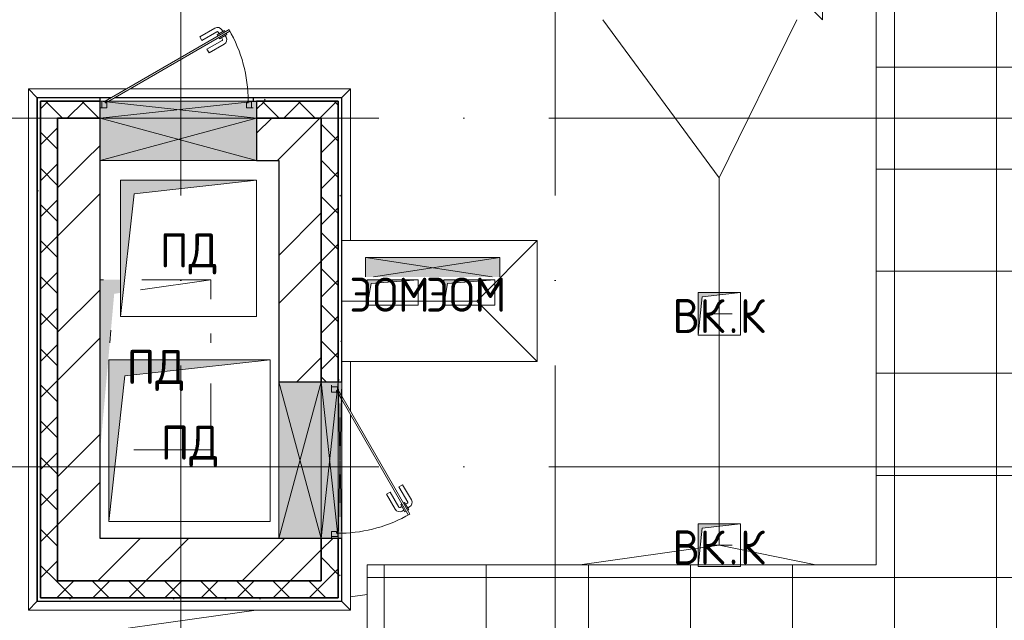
# Model space of a CAD drawing. Header units: millimetres. Extents: x -30540 to 143646, y -11730 to 123410.
# Tile 101 of 114: x 98057 to 103846, y 80748 to 84279. Entities that reach past the tile are written whole.
import ezdxf

# ---------------------------------------------------------------- set-up
doc = ezdxf.new("R2010")
doc.units = ezdxf.units.MM
doc.linetypes.add('ADSK_Линия сетки', pattern=[5000, 4000, -500, 0, -500])
for name, color, linetype, lineweight in [('A-____-NOTE-TEXT', 7, 'Continuous', 18), ('A-DETL-____-THIN', 7, 'Continuous', 9), ('A-DOOR-____-MCUT', 7, 'Continuous', 9), ('A-DOOR-____-OTLN', 7, 'Continuous', 18), ('A-DOOR-FRAM-MCUT', 7, 'Continuous', 9), ('A-GENM-____-OTLN', 7, 'Continuous', 18), ('A-GLAZ-____-MCUT', 7, 'Continuous', 9), ('A-GLAZ-____-OTLN', 7, 'Continuous', 18), ('A-ROOF-____-OTLN', 7, 'Continuous', 18), ('A-ROOF-____-PATT', 7, 'Continuous', 18), ('A-WALL-____-MCUT', 7, 'Continuous', 40), ('A-WALL-____-OTLN', 7, 'Continuous', 18), ('A-WALL-____-PATT', 7, 'Continuous', 40), ('M-EQPM-____-OTLN', 7, 'Continuous', 18), ('P-SANR-FIXT-OTLN', 7, 'Continuous', 18), ('S-GRID-____-OTLN', 7, 'Continuous', 9)]:
    doc.layers.add(name, color=color, linetype=linetype, lineweight=lineweight)
doc.styles.add('GOST Common', font='GOST_Common.ttf', dxfattribs={"height": 200})
pattern_1 = [(45, (0, 0), (-424.264, 424.264), []), (45, (0, 282.8), (-424.264, 424.264), [])]
pattern_2 = [(45, (0, 0), (-106.06602, 106.06602), []), (135, (0, 0), (-106.06602, -106.06602), [])]
pattern_3 = [(0, (0, 0), (406.4, 101.6), [6.706, -298.094, 6.706, -298.094, -1625.6]), (0, (0, 0), (406.4, 101.6), [-609.6, 6.706, -602.894, 6.706, -298.094, -711.2]), (0, (0, 0), (406.4, 101.6), [-1524, 6.706, -196.494, 6.706, -501.294]), (120, (152.4, 50.8), (-291.18818, 301.152724), [6.706, -298.094, 6.706, -298.094, -1625.6]), (120, (152.4, 50.8), (-291.18818, 301.152724), [-609.6, 6.706, -602.894, 6.706, -298.094, -711.2]), (120, (152.4, 50.8), (-291.18818, 301.152724), [-1524, 6.706, -196.494, 6.706, -501.294]), (240, (203.2, 254), (-115.21182, -402.752724), [6.706, -298.094, 6.706, -298.094, -1625.6]), (240, (203.2, 254), (-115.21182, -402.752724), [-609.6, 6.706, -602.894, 6.706, -298.094, -711.2]), (240, (203.2, 254), (-115.21182, -402.752724), [-1524, 6.706, -196.494, 6.706, -501.294])]

# ---------------------------------------------------------------- blocks, each defined once
blk = doc.blocks.new('АР_Отверстие прямоугольное - ЭОМ-8015412-Кровля')
at = {"layer": 'A-GLAZ-____-OTLN', "lineweight": 13, "true_color": 0xf9f9f9}
blk.add_hatch(color=7, dxfattribs=at).paths.add_polyline_path([(402, -53), (520, -53), (520, 60), (-270, 60), (-270, -53), (385, -53)])
at = {"layer": 'A-GLAZ-____-MCUT', "color": 254, "lineweight": 15, "true_color": 0xcccccc}
for p, q in [((-270, 60), (-270, -53)), ((520, 60), (520, -53))]:
    blk.add_line(p, q, dxfattribs=at)
at = {"layer": 'A-GLAZ-____-OTLN', "color": 254, "lineweight": 5, "true_color": 0xcccccc}
for p, q in [((-270, 60), (473.9, -53)), ((520, 60), (-223.9, -53))]:
    blk.add_line(p, q, dxfattribs=at)
at = {"layer": 'A-GLAZ-____-OTLN', "color": 254, "lineweight": 13, "true_color": 0xcccccc}
for p, q in [((520, 60), (-270, 60)), ((-270, 60), (-270, -53)), ((520, -53), (520, 60))]:
    blk.add_line(p, q, dxfattribs=at)
blk = doc.blocks.new('АР_Отверстие прямоугольное - ВК-7697150-Кровля')
at = {"layer": 'A-GLAZ-____-OTLN', "lineweight": 13, "true_color": 0xf9f9f9}
blk.add_hatch(color=7, dxfattribs=at).paths.add_polyline_path([(-335, 125), (-335, -125), (585, -125), (585, 125), (-179.5, 125)])
at = {"layer": 'A-GLAZ-____-MCUT', "color": 254, "lineweight": 15, "true_color": 0xcccccc}
for p, q in [((-335, 125), (-335, -125)), ((585, 125), (585, -125))]:
    blk.add_line(p, q, dxfattribs=at)
at = {"layer": 'A-GLAZ-____-OTLN', "color": 254, "lineweight": 5, "true_color": 0xcccccc}
for p, q in [((585, 125), (-335, -125)), ((-335, 125), (585, -125))]:
    blk.add_line(p, q, dxfattribs=at)
at = {"layer": 'A-GLAZ-____-OTLN', "color": 254, "lineweight": 13, "true_color": 0xcccccc}
for p, q in [((585, 125), (-335, 125)), ((-335, 125), (-335, -125)), ((585, -125), (585, 125)), ((-335, -125), (585, -125))]:
    blk.add_line(p, q, dxfattribs=at)
blk = doc.blocks.new('_GM_Dt-St-D_Фартук гнутый из оцинкованной стали_Пристенный_Тип 1__c-верхняя кромка с отгибом_ - ФС-1_3_50х70У100-1_5_t__RAL7016-7550974-Кровля')
at = {"layer": 'A-GENM-____-OTLN', "color": 254, "lineweight": 13, "true_color": 0xcccccc}
for p, q in [((0, 50), (1893, 50)), ((50, 0), (0, 50)), ((50, 0), (1843, 0)), ((50, 0), (50, -1.5)), ((1893, 50), (1843, 0)), ((1843, -1.5), (1843, 0))]:
    blk.add_line(p, q, dxfattribs=at)
blk = doc.blocks.new('_GM_Dt-St-D_Фартук гнутый из оцинкованной стали_Пристенный_Тип 1__c-верхняя кромка с отгибом_ - ФС-1_3_50х70У100-1_5_t__RAL7016-7562068-Кровля')
at = {"layer": 'A-GENM-____-OTLN', "color": 254, "lineweight": 13, "true_color": 0xcccccc}
for p, q in [((50, 1.5), (50, 0)), ((3013, 0), (50, 0)), ((3013, 0), (3013, 1.5)), ((3013, 0), (3063, -50)), ((0, -50), (50, 0)), ((3063, -50), (0, -50))]:
    blk.add_line(p, q, dxfattribs=at)
blk = doc.blocks.new('_GM_Dt-St-D_Фартук гнутый из оцинкованной стали_Пристенный_Тип 1__c-верхняя кромка с отгибом_ - ФС-1_3_50х70У100-1_5_t__RAL7016-V8-Кровля')
at = {"layer": 'A-GENM-____-OTLN', "color": 254, "lineweight": 13, "true_color": 0xcccccc}
for p, q in [((50, 1.5), (50, 0)), ((1384.3, 0), (50, 0)), ((1843, 0), (1404.3, 0)), ((1843, 0), (1843, 1.5)), ((1843, 0), (1893, -50)), ((0, -50), (50, 0)), ((1297.7, -50), (0, -50)), ((1893, -50), (1317.7, -50))]:
    blk.add_line(p, q, dxfattribs=at)
blk = doc.blocks.new('_GM_Dt-St-D_Фартук гнутый из оцинкованной стали_Пристенный_Тип 1__c-верхняя кромка с отгибом_ - ФС-1_3_50х70У100-1_5_t__RAL7016-7926282-Кровля')
at = {"layer": 'A-GENM-____-OTLN', "color": 254, "lineweight": 13, "true_color": 0xcccccc}
for p, q in [((0, 50), (891.5, 50)), ((50, 0), (0, 50)), ((50, 0), (891.5, 0)), ((50, 0), (50, -1.5))]:
    blk.add_line(p, q, dxfattribs=at)
blk = doc.blocks.new('_GM_Dt-St-D_Фартук гнутый из оцинкованной стали_Пристенный_Тип 1__c-верхняя кромка с отгибом_ - ФС-1_3_50х70У100-1_5_t__RAL7016-7945268-Кровля')
at = {"layer": 'A-GENM-____-OTLN', "color": 254, "lineweight": 13, "true_color": 0xcccccc}
for p, q in [((50, 1.5), (50, 0)), ((1234.3, 0), (50, 0)), ((1461.5, 0), (1254.3, 0)), ((0, -50), (50, 0)), ((1147.7, -50), (0, -50)), ((1461.5, -50), (1167.7, -50))]:
    blk.add_line(p, q, dxfattribs=at)
blk = doc.blocks.new('АР_Дверь однопольная1 - 900х600h_900__кровля-7666135-Кровля')
at = {"layer": 'A-DOOR-____-MCUT', "color": 254, "lineweight": 15, "true_color": 0xcccccc}
for p, q in [((307.5, 470), (-420, 50)), ((312.5, 461.3), (307.5, 470)), ((-400, 50), (312.5, 461.3)), ((-420, 50), (-415, 41.3)), ((-415, 41.3), (-400, 50))]:
    blk.add_line(p, q, dxfattribs=at)
at = {"layer": 'A-DOOR-____-OTLN', "color": 254, "lineweight": 5, "true_color": 0xcccccc}
for p, q in [((135.2, 428.3), (224, 479.6)), ((281.8, 464.4), (238.5, 439.4)), ((271, 458.2), (265, 468.6)), ((285.8, 457.5), (281.8, 464.4)), ((147.7, 406.7), (135.2, 428.3)), ((147.7, 406.7), (236.5, 457.9)), ((177.7, 354.7), (266.5, 405.9)), ((238.5, 439.4), (242.5, 432.5)), ((249.3, 445.7), (243.3, 456.1)), ((251.5, 416.9), (247.5, 423.8)), ((294.8, 441.9), (251.5, 416.9)), ((262.3, 423.2), (268.3, 412.8)), ((284, 435.7), (290, 425.3)), ((290.8, 448.8), (294.8, 441.9)), ((177.7, 354.7), (190.2, 333)), ((190.2, 333), (279, 384.3))]:
    blk.add_line(p, q, dxfattribs=at)
for centre, radius, start, end in [((239, 453.6), 30, 30, 120), ((239, 453.6), 4.99, 30, 120), ((264, 410.3), 4.99, 300, 30), ((264, 410.3), 30, 300, 30)]:
    blk.add_arc(centre, radius, start, end, dxfattribs=at)
at = {"layer": 'A-DOOR-____-OTLN', "color": 254, "lineweight": 13, "true_color": 0xcccccc}
blk.add_arc((-420, 50), 840, 360, 30, dxfattribs=at)
at = {"layer": 'A-DOOR-FRAM-MCUT', "color": 254, "lineweight": 15, "true_color": 0xcccccc}
for p, q in [((-440, 50), (-450, 50)), ((-440, 10), (-450, 10)), ((-420, 50), (-440, 50)), ((-440, 50), (-440, 10)), ((-440, 10), (-410, 10)), ((-420, 40), (-420, 50)), ((-410, 40), (-420, 40)), ((-410, 10), (-410, 40)), ((420, 40), (410, 40)), ((410, 40), (410, 10)), ((410, 10), (440, 10)), ((440, 50), (420, 50)), ((420, 50), (420, 40)), ((440, 10), (440, 50)), ((440, 50), (450, 50)), ((440, 10), (450, 10))]:
    blk.add_line(p, q, dxfattribs=at)
blk = doc.blocks.new('АР_Дверь однопольная1 - 900х600h_900__кровля-V9-Кровля')
at = {"layer": 'A-DOOR-____-MCUT', "color": 254, "lineweight": 15, "true_color": 0xcccccc}
for p, q in [((307.5, 470), (-385.4, 70)), ((312.5, 461.3), (307.5, 470)), ((-365.4, 70), (312.5, 461.3)), ((-385.4, 70), (-420, 50)), ((-415, 41.3), (-365.4, 70)), ((-420, 50), (-415, 41.3))]:
    blk.add_line(p, q, dxfattribs=at)
at = {"layer": 'A-DOOR-____-OTLN', "color": 254, "lineweight": 5, "true_color": 0xcccccc}
for p, q in [((135.2, 428.3), (224, 479.6)), ((281.8, 464.4), (238.5, 439.4)), ((271, 458.2), (265, 468.6)), ((285.8, 457.5), (281.8, 464.4)), ((147.7, 406.7), (135.2, 428.3)), ((147.7, 406.7), (236.5, 457.9)), ((177.7, 354.7), (266.5, 405.9)), ((238.5, 439.4), (242.5, 432.5)), ((249.3, 445.7), (243.3, 456.1)), ((251.5, 416.9), (247.5, 423.8)), ((294.8, 441.9), (251.5, 416.9)), ((262.3, 423.2), (268.3, 412.8)), ((284, 435.7), (290, 425.3)), ((290.8, 448.8), (294.8, 441.9)), ((177.7, 354.7), (190.2, 333)), ((190.2, 333), (279, 384.3))]:
    blk.add_line(p, q, dxfattribs=at)
for centre, radius, start, end in [((239, 453.6), 30, 30, 120), ((239, 453.6), 4.99, 30, 120), ((264, 410.3), 4.99, 300, 30), ((264, 410.3), 30, 300, 30)]:
    blk.add_arc(centre, radius, start, end, dxfattribs=at)
at = {"layer": 'A-DOOR-____-OTLN', "color": 254, "lineweight": 13, "true_color": 0xcccccc}
for start, end in [(1.37114, 30), (360, 1.37114)]:
    blk.add_arc((-420, 50), 840, start, end, dxfattribs=at)
at = {"layer": 'A-DOOR-FRAM-MCUT', "color": 254, "lineweight": 15, "true_color": 0xcccccc}
for p, q in [((-440, 50), (-450, 50)), ((-440, 10), (-450, 10)), ((-420, 50), (-440, 50)), ((-440, 50), (-440, 10)), ((-440, 10), (-410, 10)), ((-420, 40), (-420, 50)), ((-410, 40), (-420, 40)), ((-410, 10), (-410, 40)), ((420, 40), (410, 40)), ((410, 40), (410, 10)), ((410, 10), (440, 10)), ((440, 50), (420, 50)), ((420, 50), (420, 40)), ((440, 10), (440, 50)), ((440, 50), (450, 50)), ((440, 10), (450, 10))]:
    blk.add_line(p, q, dxfattribs=at)
blk = doc.blocks.new('АР_Отверстие прямоугольное - ВК-7927179-Кровля')
at = {"layer": 'A-GLAZ-____-OTLN', "lineweight": 13, "true_color": 0xf9f9f9}
blk.add_hatch(color=7, dxfattribs=at).paths.add_polyline_path([(-335, -10), (585, -10), (585, 10), (-335, 10)])
at = {"layer": 'A-GLAZ-____-MCUT', "color": 254, "lineweight": 15, "true_color": 0xcccccc}
for p, q in [((-335, 10), (-335, -10)), ((585, 10), (585, -10))]:
    blk.add_line(p, q, dxfattribs=at)
at = {"layer": 'A-GLAZ-____-OTLN', "color": 254, "lineweight": 5, "true_color": 0xcccccc}
for p, q in [((585, 10), (-335, -10)), ((-335, 10), (585, -10))]:
    blk.add_line(p, q, dxfattribs=at)
at = {"layer": 'A-GLAZ-____-OTLN', "color": 254, "lineweight": 13, "true_color": 0xcccccc}
for p, q in [((585, 10), (-335, 10)), ((-335, 10), (-335, -10)), ((585, -10), (585, 10)), ((-335, -10), (585, -10))]:
    blk.add_line(p, q, dxfattribs=at)
blk = doc.blocks.new('АР_Отверстие прямоугольное - ВК-7927512-Кровля')
at = {"layer": 'A-GLAZ-____-OTLN', "lineweight": 13, "true_color": 0xf9f9f9}
blk.add_hatch(color=7, dxfattribs=at).paths.add_polyline_path([(-335, -50), (585, -50), (585, 50), (-335, 50)])
at = {"layer": 'A-GLAZ-____-MCUT', "color": 254, "lineweight": 15, "true_color": 0xcccccc}
for p, q in [((-335, 50), (-335, -50)), ((585, 50), (585, -50))]:
    blk.add_line(p, q, dxfattribs=at)
at = {"layer": 'A-GLAZ-____-OTLN', "color": 254, "lineweight": 5, "true_color": 0xcccccc}
for p, q in [((585, 50), (-335, -50)), ((-335, 50), (585, -50))]:
    blk.add_line(p, q, dxfattribs=at)
at = {"layer": 'A-GLAZ-____-OTLN', "color": 254, "lineweight": 13, "true_color": 0xcccccc}
for p, q in [((585, 50), (-335, 50)), ((-335, 50), (-335, -50)), ((585, -50), (585, 50)), ((-335, -50), (585, -50))]:
    blk.add_line(p, q, dxfattribs=at)
blk = doc.blocks.new('АР_Канал вертикальный прямоугольный - ПД-6134029-Кровля')
at = {"layer": 'M-EQPM-____-OTLN', "lineweight": 13, "true_color": 0xe2e2e2}
blk.add_hatch(color=254, dxfattribs=at).paths.add_polyline_path([(-325, -500), (-242.5, 417.5), (-205, 423), (-205, 500), (-325, 500), (-325, 30)])
at = {"layer": 'A-DETL-____-THIN', "color": 253, "lineweight": 5, "true_color": 0xaaaaaa}
for p, q in [((-87.2, 440.1), (325, 500)), ((-87.2, 440.1), (325, 500)), ((-87.2, 440.1), (325, 500)), ((-87.2, 440.1), (325, 500)), ((325, 500), (-80.5, 500)), ((325, 500), (-80.5, 500)), ((-80.5, 500), (325, 500)), ((325, 500), (-80.5, 500)), ((325, 500), (-80.5, 500)), ((-80.5, 500), (325, 500)), ((325, 385), (325, 500)), ((325, 500), (325, 385)), ((325, 385), (325, 500)), ((325, 500), (325, 385)), ((325, -500), (325, -109.5)), ((325, -109.5), (325, -500)), ((325, -500), (325, -109.5)), ((325, -109.5), (325, -500)), ((-127.7, -500), (325, -500)), ((325, -500), (-127.7, -500)), ((-127.7, -500), (325, -500)), ((325, -500), (-127.7, -500))]:
    blk.add_line(p, q, dxfattribs=at)
at = {"layer": 'M-EQPM-____-OTLN', "color": 253, "lineweight": 13, "true_color": 0xaaaaaa}
for p, q in [((-305, 500), (-325, 500)), ((-325, 500), (-325, 114.5)), ((-305, 500), (-325, 500)), ((-325, 500), (-325, 114.5)), ((-325, 114.5), (-325, 500)), ((-325, 500), (-305, 500)), ((-268.4, 130), (-261.7, 204.5)), ((-268.4, 130), (-261.7, 204.5)), ((325, 130), (325, 185)), ((325, 185), (325, 130))]:
    blk.add_line(p, q, dxfattribs=at)
blk = doc.blocks.new('АР_Канал вертикальный прямоугольный - ПД-7945267-Кровля')
at = {"layer": 'M-EQPM-____-OTLN', "lineweight": 13, "true_color": 0xe2e2e2}
blk.add_hatch(color=254, dxfattribs=at).paths.add_polyline_path([(-475, -475), (-380, 380), (475, 475), (-475, 475), (-475, -212.9)])
at = {"layer": 'M-EQPM-____-OTLN', "color": 253, "lineweight": 13, "true_color": 0xaaaaaa}
for p, q in [((475, 475), (-475, 475)), ((-475, 475), (-475, -475)), ((475, 475), (-475, 475)), ((-475, 475), (-475, -475)), ((-475, -475), (-475, 475)), ((-475, 475), (475, 475)), ((-380, 380), (475, 475)), ((-380, 380), (475, 475)), ((475, -475), (475, 475)), ((475, 475), (475, -475)), ((-475, -475), (-380, 380)), ((-475, -475), (-380, 380)), ((-475, -475), (475, -475)), ((475, -475), (-475, -475))]:
    blk.add_line(p, q, dxfattribs=at)
blk = doc.blocks.new('АР_Канал вертикальный прямоугольный - ВК_К-7474159-Кровля')
at = {"layer": 'M-EQPM-____-OTLN', "lineweight": 13, "true_color": 0xe2e2e2}
blk.add_hatch(color=254, dxfattribs=at).paths.add_polyline_path([(-125, -125), (-100, 100), (125, 125), (-125, 125), (-125, 33.4)])
at = {"layer": 'M-EQPM-____-OTLN', "color": 253, "lineweight": 13, "true_color": 0xaaaaaa}
for p, q in [((125, 125), (-125, 125)), ((-125, 125), (-125, -125)), ((125, 125), (-125, 125)), ((-125, 125), (-125, -125)), ((-125, -125), (-125, 125)), ((-125, 125), (125, 125)), ((-100, 100), (125, 125)), ((-100, 100), (125, 125)), ((125, -125), (125, 125)), ((125, 125), (125, -125)), ((-125, -125), (-100, 100)), ((-125, -125), (-100, 100)), ((-125, -125), (125, -125)), ((125, -125), (-125, -125))]:
    blk.add_line(p, q, dxfattribs=at)
blk = doc.blocks.new('АР_Канал вертикальный прямоугольный - ЭОМ-7677656-Кровля')
at = {"layer": 'M-EQPM-____-OTLN', "lineweight": 13, "true_color": 0xe2e2e2}
blk.add_hatch(color=254, dxfattribs=at).paths.add_polyline_path([(-150, -75), (-127.5, 52.5), (150, 75), (-150, 75)])
at = {"layer": 'M-EQPM-____-OTLN', "color": 253, "lineweight": 13, "true_color": 0xaaaaaa}
for p, q in [((150, 75), (-150, 75)), ((-150, 75), (-150, -75)), ((150, 75), (-150, 75)), ((-150, 75), (-150, -75)), ((-150, -75), (-150, 75)), ((-150, 75), (150, 75)), ((-127.5, 52.5), (150, 75)), ((-127.5, 52.5), (150, 75)), ((150, -75), (150, 75)), ((150, 75), (150, -75)), ((-150, -75), (-127.5, 52.5)), ((-150, -75), (-127.5, 52.5)), ((-150, -75), (150, -75)), ((150, -75), (-150, -75))]:
    blk.add_line(p, q, dxfattribs=at)
blk = doc.blocks.new('АР_Канал вертикальный прямоугольный - ПД-7945266-Кровля')
at = {"layer": 'M-EQPM-____-OTLN', "lineweight": 13, "true_color": 0xe2e2e2}
blk.add_hatch(color=254, dxfattribs=at).paths.add_polyline_path([(-400, -400), (-320, 320), (400, 400), (-400, 400)])
at = {"layer": 'M-EQPM-____-OTLN', "color": 253, "lineweight": 13, "true_color": 0xaaaaaa}
for p, q in [((400, 400), (-400, 400)), ((-400, 400), (-400, -400)), ((400, 400), (-400, 400)), ((-400, 400), (-400, -400)), ((-400, -400), (-400, 400)), ((-400, 400), (400, 400)), ((-320, 320), (400, 400)), ((-320, 320), (400, 400)), ((400, -400), (400, 400)), ((400, 400), (400, -400)), ((-400, -400), (-320, 320)), ((-400, -400), (-320, 320)), ((-400, -400), (400, -400)), ((400, -400), (-400, -400))]:
    blk.add_line(p, q, dxfattribs=at)
blk = doc.blocks.new('Воронка_21 - 2In Diameter-2274291-Кровля')
at = {"layer": 'A-DETL-____-THIN', "color": 253, "lineweight": 5, "true_color": 0xaaaaaa}
for p, q in [((102094.1, 81190), (102246.4, 81190)), ((102150.8, 81190), (102201.6, 81190)), ((102176.2, 81190), (102170.3, 81190))]:
    blk.add_line(p, q, dxfattribs=at)
blk = doc.blocks.new('Воронка_21 - 2In Diameter-V34-Кровля')
at = {"layer": 'A-DETL-____-THIN', "color": 253, "lineweight": 5, "true_color": 0xaaaaaa}
for p, q in [((102094.1, 81190), (102246.4, 81190)), ((102094.1, 81190), (102246.4, 81190)), ((102150.8, 81190), (102201.6, 81190)), ((102150.8, 81190), (102201.6, 81190)), ((102176.2, 81190), (102170.3, 81190)), ((102176.2, 81190), (102170.3, 81190))]:
    blk.add_line(p, q, dxfattribs=at)
blk = doc.blocks.new('Наметкина 10_РД_АР_К3_отсоединено_rvt-1-Кровля')
at = {"layer": 'A-ROOF-____-PATT', "lineweight": 5, "true_color": 0xe4e4e4}
h = blk.add_hatch(dxfattribs=at)
h.set_pattern_fill('FP_14', color=254, style=0, pattern_type=2)
h.set_pattern_definition([(0, (0, 0), (0, 600), []), (90, (0, 0), (-600, 4e-14), [])])
h.paths.add_polyline_path([(85101.5, 76250), (85101.5, 85261), (88675.3, 85261), (88675.3, 89725), (95725.3, 89725), (95725.3, 86171.5), (95751.8, 86171.5), (95751.8, 81328.5), (95725.3, 81328.5), (95725.3, 81020), (93155.3, 81020), (93155.3, 77690), (94055.3, 77690), (94055.3, 80120), (96625.3, 80120), (96625.3, 85950), (99800.3, 85950), (99800.3, 88410), (103091.7, 88410), (103091.7, 81075), (102046.4, 81075), (102045.3, 81075), (100100.3, 81075), (100100.3, 80175), (108900.3, 80175), (108900.3, 81422), (113980.3, 81422), (113980.3, 78900), (125861.4, 78900), (125861.4, 89310), (109999.3, 89310), (109999.3, 92647.9), (103091.7, 92647.9), (103091.7, 89310), (96676.3, 89310), (96676.3, 90625), (75676.8, 90625), (75676.8, 89725), (87775.3, 89725), (87775.3, 86161), (84201.5, 86161), (84201.5, 81350), (82201.5, 81350), (82201.5, 80390), (75135.3, 80390), (75135.3, 82150), (66605.3, 82150), (66605.3, 85800), (69728.8, 85800), (69728.8, 86800), (65705.3, 86800), (65705.3, 85850), (65735.3, 85850), (65705.3, 85846.7), (65705.3, 83050), (65735.3, 83050), (65705.3, 83046.7), (65705.3, 81250), (73695.3, 81250), (73695.3, 79490), (82201.5, 79490), (82201.5, 78250), (84331.5, 78250), (84331.5, 76250), (84989.6, 76250)])
h.paths.add_polyline_path([(114880.3, 79800), (114880.3, 82322), (108000.3, 82322), (108000.3, 81075), (104005.3, 81075), (104005.3, 91747.9), (109099.3, 91747.9), (109099.3, 85625.1), (114880.3, 85625.1), (114880.3, 88410), (124961.4, 88410), (124961.4, 85826.5), (125006.8, 85826.5), (125006.8, 83673.5), (124961.4, 83673.5), (124961.4, 79800), (117687.1, 79800)])
h.paths.add_polyline_path([(97705.3, 86000), (97705.3, 86300), (98005.3, 86300), (97735.3, 86270)])
h.paths.add_polyline_path([(113980.3, 86525.1), (109999.3, 86525.1), (109999.3, 88410), (113980.3, 88410), (113980.3, 87374.7)])
at = {"layer": 'A-WALL-____-PATT', "lineweight": 5, "true_color": 0xcccccc}
h = blk.add_hatch(dxfattribs=at)
h.set_pattern_fill('FP_16', color=254, style=0, pattern_type=2)
h.set_pattern_definition(pattern_3)
h.paths.add_polyline_path([(99930.3, 83800), (99930.3, 83820), (99430.3, 83820), (99430.3, 83800), (99450.3, 83800)])
h.paths.add_polyline_path([(98530.3, 83800), (98530.3, 83820), (98160.3, 83820), (98160.3, 83800), (98180.3, 83800)])
h = blk.add_hatch(dxfattribs=at)
h.set_pattern_fill('FP_16', color=254, style=0, pattern_type=2)
h.set_pattern_definition(pattern_3)
h.paths.add_polyline_path([(98180.3, 80860), (98180.3, 83800), (98160.3, 83800), (98160.3, 80860)])
h = blk.add_hatch(dxfattribs=at)
h.set_pattern_fill('FP_13', color=254, style=0, pattern_type=2)
h.set_pattern_definition(pattern_2)
h.paths.add_polyline_path([(98180.3, 80980), (98280.3, 80980), (98280.3, 83800), (98180.3, 83800), (98180.3, 81592.1)])
h = blk.add_hatch(dxfattribs=at)
h.set_pattern_fill('FP_13', color=254, style=0, pattern_type=2)
h.set_pattern_definition(pattern_2)
h.paths.add_polyline_path([(99830.3, 83700), (99830.3, 83800), (99450.3, 83800), (99450.3, 83700)])
h.paths.add_polyline_path([(98280.3, 83700), (98530.3, 83700), (98530.3, 83800), (98280.3, 83800)])
h = blk.add_hatch(dxfattribs=at)
h.set_pattern_fill('FP_13', color=254, style=0, pattern_type=2)
h.set_pattern_definition(pattern_2)
h.paths.add_polyline_path([(99830.3, 80980), (99930.3, 80980), (99930.3, 81230), (99830.3, 81230)])
h.paths.add_polyline_path([(99930.3, 82150), (99930.3, 83800), (99830.3, 83800), (99830.3, 82150)])
h = blk.add_hatch(dxfattribs=at)
h.set_pattern_fill('FP_16', color=254, style=0, pattern_type=2)
h.set_pattern_definition(pattern_3)
h.paths.add_polyline_path([(99950.3, 80860), (99950.3, 81230), (99930.3, 81230), (99930.3, 80860)])
h.paths.add_polyline_path([(99950.3, 82150), (99950.3, 83820), (99930.3, 83820), (99930.3, 82150)])
h = blk.add_hatch(dxfattribs=at)
h.set_pattern_fill('FP_12', color=254, style=0, pattern_type=2)
h.set_pattern_definition(pattern_1)
h.paths.add_polyline_path([(99830.3, 83450), (99830.3, 83700), (99450.3, 83700), (99450.3, 83450), (99580.3, 83450)])
h.paths.add_polyline_path([(98280.3, 83450), (98530.3, 83450), (98530.3, 83700), (98280.3, 83700)])
h = blk.add_hatch(dxfattribs=at)
h.set_pattern_fill('FP_12', color=254, style=0, pattern_type=2)
h.set_pattern_definition(pattern_1)
h.paths.add_polyline_path([(98530.3, 80980), (98530.3, 83450), (98280.3, 83450), (98280.3, 80980)])
h = blk.add_hatch(dxfattribs=at)
h.set_pattern_fill('FP_12', color=254, style=0, pattern_type=2)
h.set_pattern_definition(pattern_1)
h.paths.add_polyline_path([(99830.3, 82150), (99830.3, 83450), (99580.3, 83450), (99580.3, 82150)])
h = blk.add_hatch(dxfattribs=at)
h.set_pattern_fill('FP_12', color=254, style=0, pattern_type=2)
h.set_pattern_definition(pattern_1)
h.paths.add_polyline_path([(99294.7, 80980), (99830.3, 80980), (99830.3, 81230), (98530.3, 81230), (98530.3, 80980)])
h = blk.add_hatch(dxfattribs=at)
h.set_pattern_fill('FP_13', color=254, style=0, pattern_type=2)
h.set_pattern_definition(pattern_2)
h.paths.add_polyline_path([(99930.3, 80880), (99930.3, 80980), (98180.3, 80980), (98180.3, 80880), (99294.7, 80880)])
h = blk.add_hatch(dxfattribs=at)
h.set_pattern_fill('FP_16', color=254, style=0, pattern_type=2)
h.set_pattern_definition(pattern_3)
h.paths.add_polyline_path([(99930.3, 80860), (99930.3, 80880), (98180.3, 80880), (98180.3, 80860), (99294.7, 80860)])
at = {"layer": 'A-ROOF-____-OTLN', "color": 254, "lineweight": 13, "true_color": 0xcccccc}
for p, q in [((103091.7, 81075), (103091.7, 88410)), ((102170.3, 83350), (101485.7, 84278.5)), ((102170.3, 83350), (102626.2, 84278.5)), ((102170.3, 81190), (102170.3, 83350)), ((99950.3, 82980), (101100.3, 82980)), ((100745.3, 82625), (101100.3, 82980)), ((101100.3, 82980), (101100.3, 82270)), ((99950.3, 82625), (100745.3, 82625)), ((100745.3, 82625), (101100.3, 82270)), ((101100.3, 82270), (99950.3, 82270)), ((101349.7, 81075), (102170.3, 81190)), ((102170.3, 81190), (102738.4, 81075)), ((100100.3, 81075), (103091.7, 81075)), ((100100.3, 81075), (100100.3, 80175)), ((100001.8, 80886.1), (100100.3, 80899.9)), ((96625.3, 80413), (99447.9, 80808.5))]:
    blk.add_line(p, q, dxfattribs=at)
at = {"layer": 'A-WALL-____-MCUT', "color": 254, "lineweight": 30, "true_color": 0xcccccc}
for p, q in [((98530.3, 83820), (98160.3, 83820)), ((98160.3, 83820), (98160.3, 83800)), ((98160.3, 83800), (98160.3, 80860)), ((98180.3, 83800), (98180.3, 80980)), ((98280.3, 83800), (98180.3, 83800)), ((98180.3, 80880), (98180.3, 83800)), ((98180.3, 83800), (98530.3, 83800)), ((98530.3, 83800), (98280.3, 83800)), ((98530.3, 83800), (98530.3, 83820)), ((98530.3, 83700), (98530.3, 83800)), ((99930.3, 83820), (99430.3, 83820)), ((99430.3, 83820), (99430.3, 83800)), ((99430.3, 83800), (99450.3, 83800)), ((99830.3, 83800), (99450.3, 83800)), ((99450.3, 83800), (99450.3, 83700)), ((99450.3, 83800), (99930.3, 83800)), ((99930.3, 83800), (99830.3, 83800)), ((99950.3, 83820), (99930.3, 83820)), ((99930.3, 82150), (99930.3, 83800)), ((99930.3, 83800), (99930.3, 82150)), ((99950.3, 82150), (99950.3, 83820)), ((98280.3, 80980), (98280.3, 83700)), ((98280.3, 83700), (98530.3, 83700)), ((98530.3, 83700), (98280.3, 83700)), ((98280.3, 83700), (98280.3, 83450)), ((98530.3, 83450), (98530.3, 83700)), ((99450.3, 83700), (99830.3, 83700)), ((99830.3, 83700), (99450.3, 83700)), ((99450.3, 83700), (99450.3, 83450)), ((99830.3, 83700), (99830.3, 82150)), ((99830.3, 83450), (99830.3, 83700)), ((98280.3, 83450), (98280.3, 80980)), ((98530.3, 81230), (98530.3, 83450)), ((99450.3, 83450), (99580.3, 83450)), ((99580.3, 83450), (99580.3, 82150)), ((99830.3, 82150), (99830.3, 83450)), ((99580.3, 82150), (99830.3, 82150)), ((99830.3, 82150), (99930.3, 82150)), ((99930.3, 82150), (99950.3, 82150)), ((99580.3, 81230), (98530.3, 81230)), ((99830.3, 81230), (99580.3, 81230)), ((99830.3, 80980), (99830.3, 81230)), ((99930.3, 81230), (99830.3, 81230)), ((99830.3, 81230), (99830.3, 80980)), ((99930.3, 80980), (99930.3, 81230)), ((99950.3, 81230), (99930.3, 81230)), ((99930.3, 81230), (99930.3, 80880)), ((99950.3, 80860), (99950.3, 81230)), ((98180.3, 80980), (98180.3, 80880)), ((98280.3, 80980), (98530.3, 80980)), ((99830.3, 80980), (98280.3, 80980)), ((98530.3, 80980), (99830.3, 80980)), ((99930.3, 80880), (99930.3, 80980)), ((98180.3, 80880), (99930.3, 80880)), ((99930.3, 80880), (98180.3, 80880)), ((98160.3, 80860), (98180.3, 80860)), ((98180.3, 80860), (99930.3, 80860)), ((99930.3, 80860), (99950.3, 80860))]:
    blk.add_line(p, q, dxfattribs=at)
at = {"layer": 'A-WALL-____-OTLN', "color": 254, "lineweight": 13, "true_color": 0xcccccc}
for p, q in [((98530.3, 83820), (98530.3, 83800)), ((98530.3, 83820), (98594.9, 83820)), ((98530.3, 83800), (98540.3, 83800)), ((98530.3, 83800), (98530.3, 83700)), ((98540.3, 83800), (98530.3, 83800)), ((98580.3, 83800), (99400.3, 83800)), ((99400.3, 83800), (98580.3, 83800)), ((98614.9, 83820), (99430.3, 83820)), ((99420.3, 83800), (99430.3, 83800)), ((99430.3, 83800), (99420.3, 83800)), ((99450.3, 83700), (99450.3, 83800)), ((99450.3, 83700), (98530.3, 83700)), ((98530.3, 83700), (99450.3, 83700)), ((98530.3, 83700), (98530.3, 83450)), ((99450.3, 83450), (99450.3, 83700)), ((99450.3, 83450), (98530.3, 83450)), ((99580.3, 81230), (99580.3, 82150)), ((99830.3, 82150), (99830.3, 81230)), ((99930.3, 82150), (99830.3, 82150)), ((99830.3, 81230), (99830.3, 82150)), ((99930.3, 82150), (99930.3, 82120)), ((99950.3, 82150), (99930.3, 82150)), ((99930.3, 82120), (99930.3, 82150)), ((99950.3, 82150), (99950.3, 82065.4)), ((99930.3, 82120), (99930.3, 82100)), ((99930.3, 82100), (99930.3, 82120)), ((99930.3, 82080), (99930.3, 81260)), ((99930.3, 81260), (99930.3, 82080)), ((99950.3, 82045.4), (99950.3, 81230)), ((99830.3, 81230), (99930.3, 81230)), ((99930.3, 81240), (99930.3, 81230)), ((99930.3, 81230), (99930.3, 81240)), ((99930.3, 81230), (99950.3, 81230))]:
    blk.add_line(p, q, dxfattribs=at)
at = {"layer": 'A-DOOR-____-OTLN', "color": 254, "lineweight": 13, "true_color": 0xcccccc}
blk.add_blockref('АР_Дверь однопольная1 - 900х600h_900__кровля-7666135-Кровля', (98980.3, 83750), dxfattribs=at)
at = {"layer": 'A-DOOR-____-OTLN', "color": 254, "lineweight": 13, "true_color": 0xcccccc, "rotation": 269.9999999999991}
blk.add_blockref('АР_Дверь однопольная1 - 900х600h_900__кровля-V9-Кровля', (99880.3, 81680), dxfattribs=at)
at = {"layer": 'A-GENM-____-OTLN', "color": 254, "lineweight": 13, "true_color": 0xcccccc}
for name, p, rotation in [('_GM_Dt-St-D_Фартук гнутый из оцинкованной стали_Пристенный_Тип 1__c-верхняя кромка с отгибом_ - ФС-1_3_50х70У100-1_5_t__RAL7016-7550974-Кровля', (102726.8, 86171.5), 270.0000000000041), ('_GM_Dt-St-D_Фартук гнутый из оцинкованной стали_Пристенный_Тип 1__c-верхняя кромка с отгибом_ - ФС-1_3_50х70У100-1_5_t__RAL7016-7562068-Кровля', (98158.8, 83871.5), 269.9999999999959), ('_GM_Dt-St-D_Фартук гнутый из оцинкованной стали_Пристенный_Тип 1__c-верхняя кромка с отгибом_ - ФС-1_3_50х70У100-1_5_t__RAL7016-V8-Кровля', (100001.8, 83821.5), 180), ('_GM_Dt-St-D_Фартук гнутый из оцинкованной стали_Пристенный_Тип 1__c-верхняя кромка с отгибом_ - ФС-1_3_50х70У100-1_5_t__RAL7016-7926282-Кровля', (99951.8, 83871.5), 270.0000000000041), ('_GM_Dt-St-D_Фартук гнутый из оцинкованной стали_Пристенный_Тип 1__c-верхняя кромка с отгибом_ - ФС-1_3_50х70У100-1_5_t__RAL7016-7945268-Кровля', (99951.8, 80808.5), 89.9999999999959), ('_GM_Dt-St-D_Фартук гнутый из оцинкованной стали_Пристенный_Тип 1__c-верхняя кромка с отгибом_ - ФС-1_3_50х70У100-1_5_t__RAL7016-7550974-Кровля', (100001.8, 80858.5), 180)]:
    blk.add_blockref(name, p, dxfattribs=dict(at, rotation=rotation))
at = {"layer": 'A-GLAZ-____-OTLN', "color": 254, "lineweight": 13, "true_color": 0xcccccc}
for name, p, rotation in [('АР_Отверстие прямоугольное - ВК-7927512-Кровля', (99115.3, 83750), 180), ('АР_Отверстие прямоугольное - ВК-7697150-Кровля', (99115.3, 83575), 180), ('АР_Отверстие прямоугольное - ВК-7697150-Кровля', (99705.3, 81565), 89.99999999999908), ('АР_Отверстие прямоугольное - ВК-7927512-Кровля', (99880.3, 81565), 89.99999999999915), ('АР_Отверстие прямоугольное - ВК-7927179-Кровля', (99940.3, 81565), 89.99999999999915)]:
    blk.add_blockref(name, p, dxfattribs=dict(at, rotation=rotation))
blk.add_blockref('АР_Отверстие прямоугольное - ЭОМ-8015412-Кровля', (100360.3, 82820), dxfattribs=at)
at = {"layer": 'M-EQPM-____-OTLN', "color": 253, "lineweight": 5, "true_color": 0xaaaaaa}
for name, p in [('АР_Канал вертикальный прямоугольный - ПД-7945266-Кровля', (99050.3, 82935)), ('АР_Канал вертикальный прямоугольный - ПД-6134029-Кровля', (98855.3, 82250)), ('АР_Канал вертикальный прямоугольный - ПД-6134029-Кровля', (98855.3, 82250)), ('АР_Канал вертикальный прямоугольный - ЭОМ-7677656-Кровля', (100250.3, 82675)), ('АР_Канал вертикальный прямоугольный - ЭОМ-7677656-Кровля', (100700.3, 82675)), ('АР_Канал вертикальный прямоугольный - ВК_К-7474159-Кровля', (102170.3, 82550)), ('АР_Канал вертикальный прямоугольный - ПД-7945267-Кровля', (99055.3, 81805)), ('АР_Канал вертикальный прямоугольный - ВК_К-7474159-Кровля', (102170.3, 81190))]:
    blk.add_blockref(name, p, dxfattribs=at)
at = {"layer": 'P-SANR-FIXT-OTLN', "color": 253, "lineweight": 5, "true_color": 0xaaaaaa}
for name, p in [('Воронка_21 - 2In Diameter-V34-Кровля', (0, 1360)), ('Воронка_21 - 2In Diameter-2274291-Кровля', (0, 0)), ('Воронка_21 - 2In Diameter-V34-Кровля', (0, 0))]:
    blk.add_blockref(name, p, dxfattribs=at)
at = {"layer": 'A-____-NOTE-TEXT', "color": 253, "lineweight": 5, "true_color": 0xaaaaaa, "char_height": 200, "attachment_point": 1, "style": 'GOST Common'}
for s, insert, width in [('ПД', (98881.1, 83022.2), 416.877), ('ЭОМ', (99995.1, 82762.2), 625.316), ('ЭОМ', (100445.1, 82762.2), 625.316), ('ВК', (101895.1, 82637.2), 400.844), ('\\fGOST Common|b0|i0|c204|p34|;К', (102292, 82637.2), 192.405), ('\\fGOST Common|b0|i0|c204|p34|;.', (102225.8, 82637.2), 80.169), ('ПД', (98686.1, 82337.2), 416.877), ('ПД', (98886.1, 81892.2), 416.877), ('ВК', (101895.1, 81277.2), 400.844), ('\\fGOST Common|b0|i0|c204|p34|;К', (102292, 81277.2), 192.405), ('\\fGOST Common|b0|i0|c204|p34|;.', (102225.8, 81277.2), 80.169)]:
    blk.add_mtext(s, dxfattribs=dict(at, insert=insert, width=width))

msp = doc.modelspace()

# ---------------------------------------------------------------- linework, layer by layer
at = {"layer": 'S-GRID-____-OTLN', "color": 253, "linetype": 'ADSK_Линия сетки', "true_color": 0xaaaaaa}
for p, q in [((99005.3, 53245.6), (99005.3, 100101.1)), ((101205.3, 53245.6), (101205.3, 100101.1)), ((135169, 83700), (62296.8, 83700)), ((135169, 81650), (62296.8, 81650))]:
    msp.add_line(p, q, dxfattribs=at)

# ---------------------------------------------------------------- block references
at = {"lineweight": 5}
msp.add_blockref('Наметкина 10_РД_АР_К3_отсоединено_rvt-1-Кровля', (0, 0), dxfattribs=at)

doc.saveas('drawing.dxf')
